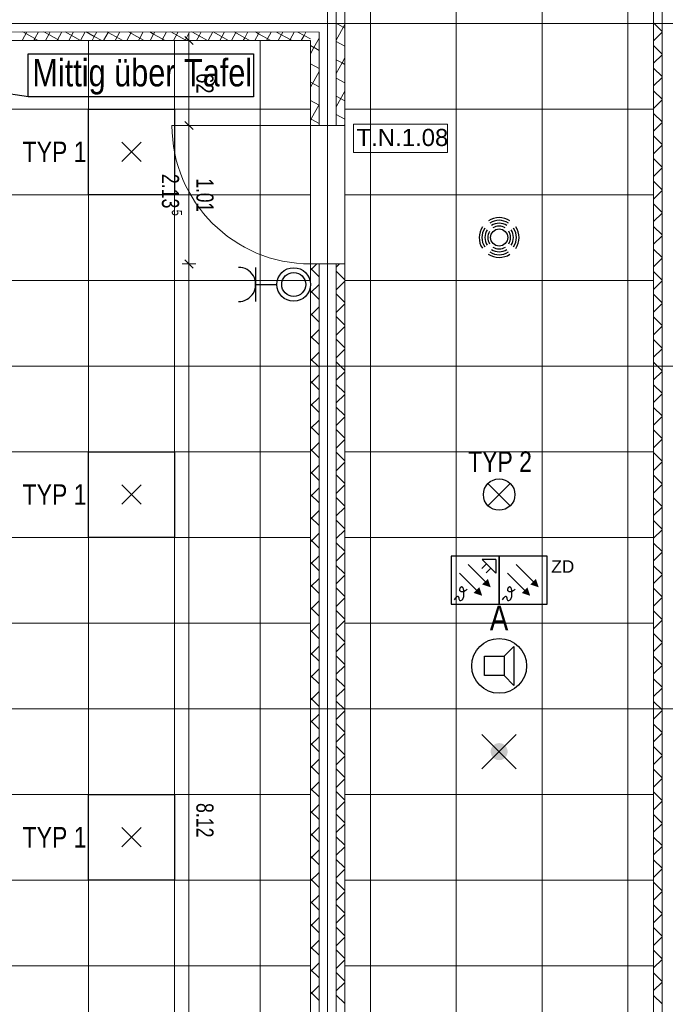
# Model space of a CAD drawing. Extents: x 1101 to 1942, y 41 to 882.
# Tile 11 of 104: x 1379 to 1473, y 246 to 390. Entities that reach past the tile are written whole.
import ezdxf
from ezdxf.lldxf.tags import DXFTag

# ---------------------------------------------------------------- set-up
doc = ezdxf.new("R2010")
doc.units = 0
doc.layers.get('0').update_dxf_attribs({"lineweight": 13})
for name, color, linetype, lineweight in [('Axen', 7, 'Continuous', 25), ('Beschriftung', 7, 'Continuous', 25), ('Deckenspiegel', 7, 'Continuous', 25), ('Fullfläche', 7, 'Continuous', 25), ('Maßlinien', 7, 'Continuous', 25), ('Türen-A03CP7TV1H', 7, 'Continuous', 25), ('Wände', 7, 'Continuous', 25)]:
    doc.layers.add(name, color=color, linetype=linetype, lineweight=lineweight)
for name, color, linetype, lineweight, true_color in [('BI_E_Beschallung', 5, 'Continuous', 25, 0x0000ff), ('BI_E_Einbruchmeldeanlagen', 5, 'Continuous', 25, 0x0000ff), ('BI_E_Licht', 7, 'Continuous', 25, 0xff6600), ('BI_E_Sicherheitsleuchten', 3, 'Continuous', 25, 0x00ff00), ('BI_E_Starkstrom', 1, 'Continuous', 25, 0xff0000), ('BI_E_Steckdosen', 1, 'Continuous', 25, 0xff0000), ('BI_E_Stromkreis', 1, 'Continuous', 25, 0xff0000)]:
    doc.layers.add(name, color=color, linetype=linetype, lineweight=lineweight, true_color=true_color)
doc.styles.get("Standard").update_dxf_attribs({"font": 'arial.ttf'})
tags = doc.linetypes.add('ALL_S25', pattern=[0.001, 0, -0.001]).pattern_tags.tags
tags[6:7] = [DXFTag(74, 4), DXFTag(75, 0), DXFTag(340, '0'), DXFTag(46, 1.0), DXFTag(50, 0.0), DXFTag(44, 0.0), DXFTag(45, 0.0)]
tags[4:5] = [DXFTag(74, 4), DXFTag(75, 0), DXFTag(340, '0'), DXFTag(46, 1.0), DXFTag(50, 0.0), DXFTag(44, 0.0), DXFTag(45, 0.0)]

# ---------------------------------------------------------------- blocks, each defined once
blk = doc.blocks.new('Referenz-A03CP7TX1H', base_point=(1202.26, 90.13))
at = {"layer": 'Axen', "color": 0, "linetype": 'ALL_S25', "lineweight": -2, "ltscale": 0.13}
for p, q in [((1423.5, 90.13), (1423.5, 825.65)), ((1661.83, 389.45), (1222.32, 389.45)), ((1661.82, 339.45), (1222.31, 339.45)), ((1661.81, 289.45), (1222.3, 289.45))]:
    blk.add_line(p, q, dxfattribs=at)
at = {"layer": 'Beschriftung', "color": 0, "lineweight": -2}
for p, q in [((1440.95, 374.76), (1427.28, 374.76)), ((1427.28, 374.76), (1427.28, 370.6)), ((1440.95, 370.59), (1440.95, 374.76)), ((1427.28, 370.6), (1440.95, 370.59))]:
    blk.add_line(p, q, dxfattribs=at)
at = {"layer": 'Deckenspiegel', "color": 0, "lineweight": -2}
for p, q in [((1426, 193.45), (1426, 685.45)), ((1429.75, 193.45), (1429.75, 685.45)), ((1442.25, 193.45), (1442.25, 685.45)), ((1454.75, 193.45), (1454.75, 685.45)), ((1467.25, 193.45), (1467.25, 685.45)), ((1471, 685.45), (1471, 193.45)), ((1471, 389.45), (1426, 389.45)), ((1306.3, 386.95), (1421, 386.95)), ((1388.65, 386.95), (1388.65, 191.95)), ((1401.15, 386.95), (1401.15, 191.95)), ((1413.65, 386.95), (1413.65, 191.95)), ((1421, 386.95), (1421, 191.95)), ((1306.3, 376.95), (1421, 376.95)), ((1471, 376.95), (1426, 376.95)), ((1306.3, 364.45), (1421, 364.45)), ((1471, 364.45), (1426, 364.45)), ((1306.3, 351.95), (1421, 351.95)), ((1471, 351.95), (1426, 351.95)), ((1306.3, 339.45), (1421, 339.45)), ((1471, 339.45), (1426, 339.45)), ((1306.3, 326.95), (1421, 326.95)), ((1471, 326.95), (1426, 326.95)), ((1306.3, 314.45), (1421, 314.45)), ((1471, 314.45), (1426, 314.45)), ((1306.3, 301.95), (1421, 301.95)), ((1471, 301.95), (1426, 301.95)), ((1306.3, 289.45), (1421, 289.45)), ((1471, 289.45), (1426, 289.45)), ((1306.3, 276.95), (1421, 276.95)), ((1471, 276.95), (1426, 276.95)), ((1306.3, 264.45), (1421, 264.45)), ((1471, 264.45), (1426, 264.45)), ((1306.3, 251.95), (1421, 251.95)), ((1471, 251.95), (1426, 251.95))]:
    blk.add_line(p, q, dxfattribs=at)
at = {"layer": 'Fullfläche', "color": 0, "lineweight": -2}
for p, q in [((1424.75, 389.46), (1426, 388.77)), ((1472.25, 388.27), (1471, 389.52)), ((1379.66, 388.19), (1378.98, 386.95)), ((1379.05, 388.19), (1380.82, 387.22)), ((1381.36, 388.19), (1380.82, 387.22)), ((1382.13, 388.19), (1382.84, 387.8)), ((1383.05, 388.19), (1382.84, 387.8)), ((1384.75, 388.19), (1384.07, 386.95)), ((1385.22, 388.19), (1387.46, 386.96)), ((1386.44, 388.19), (1385.76, 386.95)), ((1388.14, 388.19), (1387.46, 386.96)), ((1388.3, 388.19), (1389.47, 387.54)), ((1389.83, 388.19), (1389.48, 387.55)), ((1391.49, 388.13), (1390.84, 386.95)), ((1391.39, 388.19), (1391.49, 388.13)), ((1391.52, 388.19), (1391.49, 388.13)), ((1391.49, 388.13), (1393.64, 386.95)), ((1393.22, 388.19), (1392.54, 386.95)), ((1394.91, 388.19), (1394.23, 386.95)), ((1394.47, 388.19), (1396.11, 387.29)), ((1396.61, 388.19), (1396.11, 387.29)), ((1397.55, 388.19), (1398.13, 387.87)), ((1398.3, 388.19), (1398.13, 387.87)), ((1399.99, 388.19), (1399.31, 386.95)), ((1400.64, 388.19), (1402.74, 387.03)), ((1401.69, 388.19), (1401.01, 386.95)), ((1403.38, 388.19), (1402.75, 387.03)), ((1403.72, 388.19), (1404.76, 387.61)), ((1405.08, 388.19), (1404.77, 387.62)), ((1406.77, 388.19), (1406.09, 386.95)), ((1406.81, 388.19), (1409.06, 386.95)), ((1408.47, 388.19), (1407.79, 386.95)), ((1410.16, 388.19), (1409.48, 386.95)), ((1409.89, 388.19), (1411.4, 387.36)), ((1411.85, 388.19), (1411.4, 387.36)), ((1413.41, 387.94), (1412.87, 386.95)), ((1412.97, 388.19), (1413.41, 387.94)), ((1413.55, 388.19), (1413.42, 387.94)), ((1413.42, 387.94), (1415.22, 386.95)), ((1415.24, 388.18), (1414.56, 386.95)), ((1416.06, 388.18), (1418.03, 387.1)), ((1416.94, 388.18), (1416.26, 386.95)), ((1418.63, 388.18), (1418.04, 387.1)), ((1419.14, 388.18), (1420.05, 387.69)), ((1420.33, 388.18), (1420.05, 387.69)), ((1422.23, 388.18), (1422.25, 388.17)), ((1426, 389.26), (1424.75, 386.98)), ((1472.25, 388.17), (1471, 386.92)), ((1380.82, 387.21), (1380.68, 386.95)), ((1380.83, 387.21), (1381.31, 386.95)), ((1382.84, 387.8), (1382.37, 386.95)), ((1382.84, 387.8), (1384.39, 386.95)), ((1387.46, 386.96), (1387.45, 386.95)), ((1387.46, 386.96), (1387.48, 386.95)), ((1389.47, 387.54), (1389.15, 386.95)), ((1389.48, 387.54), (1390.56, 386.95)), ((1396.11, 387.28), (1395.93, 386.95)), ((1396.11, 387.29), (1396.73, 386.95)), ((1398.13, 387.87), (1397.62, 386.95)), ((1398.13, 387.87), (1399.81, 386.95)), ((1402.75, 387.03), (1402.7, 386.95)), ((1402.75, 387.03), (1402.89, 386.95)), ((1404.76, 387.61), (1404.4, 386.95)), ((1404.77, 387.61), (1405.98, 386.95)), ((1411.4, 387.36), (1411.17, 386.95)), ((1411.4, 387.36), (1412.14, 386.95)), ((1418.03, 387.1), (1417.95, 386.95)), ((1418.04, 387.1), (1418.31, 386.95)), ((1420.05, 387.68), (1419.65, 386.95)), ((1420.05, 387.68), (1421, 387.17)), ((1422.25, 387.28), (1421.5, 385.92)), ((1424.75, 386.8), (1426, 386.11)), ((1421, 386.2), (1421.5, 385.92)), ((1421.5, 385.92), (1421, 385.01)), ((1421.51, 385.92), (1422.25, 385.51)), ((1472.25, 384.97), (1471, 386.22)), ((1424.75, 384.14), (1425.59, 383.67)), ((1425.59, 383.67), (1424.75, 382.14)), ((1426, 384.41), (1425.59, 383.68)), ((1425.6, 383.67), (1426, 383.45)), ((1472.25, 384.87), (1471, 383.62)), ((1421, 383.53), (1422.25, 382.85)), ((1422.25, 382.44), (1421, 380.16)), ((1472.25, 381.67), (1471, 382.92)), ((1421, 380.87), (1422.25, 380.18)), ((1424.75, 381.47), (1426, 380.79)), ((1472.25, 381.57), (1471, 380.32)), ((1426, 379.57), (1424.75, 377.29)), ((1472.25, 378.37), (1471, 379.62)), ((1421, 378.21), (1422.25, 377.52)), ((1424.75, 378.81), (1426, 378.12)), ((1472.25, 378.27), (1471, 377.02)), ((1422.25, 377.59), (1421.1, 375.5)), ((1421, 375.55), (1421.09, 375.49)), ((1421.09, 375.49), (1421, 375.32)), ((1421.1, 375.49), (1422.25, 374.86)), ((1424.75, 376.15), (1426, 375.46)), ((1472.25, 375.07), (1471, 376.32)), ((1472.25, 374.97), (1471, 373.72)), ((1426, 374.72), (1425.9, 374.55)), ((1472.25, 371.77), (1471, 373.02)), ((1472.25, 371.67), (1471, 370.42)), ((1472.25, 368.47), (1471, 369.72)), ((1472.25, 368.37), (1471, 367.12)), ((1472.25, 365.17), (1471, 366.42)), ((1472.25, 365.07), (1471, 363.82)), ((1472.25, 361.87), (1471, 363.12)), ((1472.25, 361.77), (1471, 360.52)), ((1472.25, 358.57), (1471, 359.82)), ((1472.25, 358.47), (1471, 357.22)), ((1472.25, 355.27), (1471, 356.52)), ((1472.25, 355.17), (1471, 353.92)), ((1421, 353.42), (1421.92, 354.35)), ((1421, 353.72), (1422.25, 352.47)), ((1424.75, 353.87), (1425.22, 354.35)), ((1424.75, 353.27), (1426, 352.02)), ((1472.25, 351.97), (1471, 353.22)), ((1421, 350.12), (1422.25, 351.37)), ((1424.75, 350.57), (1426, 351.82)), ((1472.25, 351.87), (1471, 350.62)), ((1421, 350.42), (1422.25, 349.17)), ((1424.75, 349.97), (1426, 348.72)), ((1472.25, 348.67), (1471, 349.92)), ((1421, 346.82), (1422.25, 348.07)), ((1424.75, 347.27), (1426, 348.52)), ((1472.25, 348.57), (1471, 347.32)), ((1421, 347.12), (1422.25, 345.87)), ((1424.75, 346.67), (1426, 345.42)), ((1472.25, 345.37), (1471, 346.62)), ((1424.75, 343.97), (1426, 345.22)), ((1472.25, 345.27), (1471, 344.02)), ((1421, 343.52), (1422.25, 344.77)), ((1421, 343.82), (1422.25, 342.57)), ((1424.75, 343.37), (1426, 342.12)), ((1424.75, 340.67), (1426, 341.92)), ((1472.25, 342.07), (1471, 343.32)), ((1472.25, 341.97), (1471, 340.72)), ((1421, 340.22), (1422.25, 341.47)), ((1421, 340.52), (1422.25, 339.27)), ((1424.75, 340.07), (1426, 338.82)), ((1472.25, 338.77), (1471, 340.02)), ((1421, 336.92), (1422.25, 338.17)), ((1424.75, 337.37), (1426, 338.62)), ((1472.25, 338.67), (1471, 337.42)), ((1421, 337.22), (1422.25, 335.97)), ((1424.75, 336.77), (1426, 335.52)), ((1472.25, 335.47), (1471, 336.72)), ((1421, 333.62), (1422.25, 334.87)), ((1424.75, 334.07), (1426, 335.32)), ((1472.25, 335.37), (1471, 334.12)), ((1421, 333.92), (1422.25, 332.67)), ((1424.75, 333.47), (1426, 332.22)), ((1472.25, 332.17), (1471, 333.42)), ((1424.75, 330.77), (1426, 332.02)), ((1472.25, 332.07), (1471, 330.82)), ((1421, 330.32), (1422.25, 331.57)), ((1421, 330.62), (1422.25, 329.37)), ((1424.75, 330.17), (1426, 328.92)), ((1472.25, 328.87), (1471, 330.12)), ((1421, 327.02), (1422.25, 328.27)), ((1424.75, 327.47), (1426, 328.72)), ((1472.25, 328.77), (1471, 327.52)), ((1421, 327.32), (1422.25, 326.07)), ((1424.75, 326.87), (1426, 325.62)), ((1472.25, 325.57), (1471, 326.82)), ((1421, 323.72), (1422.25, 324.97)), ((1424.75, 324.17), (1426, 325.42)), ((1472.25, 325.47), (1471, 324.22)), ((1421, 324.02), (1422.25, 322.77)), ((1424.75, 323.57), (1426, 322.32)), ((1472.25, 322.27), (1471, 323.52)), ((1424.75, 320.87), (1426, 322.12)), ((1472.25, 322.17), (1471, 320.92)), ((1421, 320.42), (1422.25, 321.67)), ((1421, 320.72), (1422.25, 319.47)), ((1424.75, 320.27), (1426, 319.02)), ((1472.25, 318.97), (1471, 320.22)), ((1421, 317.12), (1422.25, 318.37)), ((1424.75, 317.57), (1426, 318.82)), ((1472.25, 318.87), (1471, 317.62)), ((1421, 317.42), (1422.25, 316.17)), ((1424.75, 316.97), (1426, 315.72)), ((1472.25, 315.67), (1471, 316.92)), ((1421, 313.82), (1422.25, 315.07)), ((1424.75, 314.27), (1426, 315.52)), ((1472.25, 315.57), (1471, 314.32)), ((1421, 314.12), (1422.25, 312.87)), ((1424.75, 313.67), (1426, 312.42)), ((1472.25, 312.37), (1471, 313.62)), ((1421, 310.52), (1422.25, 311.77)), ((1424.75, 310.97), (1426, 312.22)), ((1472.25, 312.27), (1471, 311.02)), ((1421, 310.82), (1422.25, 309.57)), ((1424.75, 310.37), (1426, 309.12)), ((1472.25, 309.07), (1471, 310.32)), ((1424.75, 307.67), (1426, 308.92)), ((1472.25, 308.97), (1471, 307.72)), ((1421, 307.22), (1422.25, 308.47)), ((1421, 307.52), (1422.25, 306.27)), ((1424.75, 307.07), (1426, 305.82)), ((1472.25, 305.77), (1471, 307.02)), ((1421, 303.92), (1422.25, 305.17)), ((1424.75, 304.37), (1426, 305.62)), ((1472.25, 305.67), (1471, 304.42)), ((1421, 304.22), (1422.25, 302.97)), ((1424.75, 303.77), (1426, 302.52)), ((1472.25, 302.47), (1471, 303.72)), ((1421, 300.62), (1422.25, 301.87)), ((1424.75, 301.07), (1426, 302.32)), ((1472.25, 302.37), (1471, 301.12)), ((1421, 300.92), (1422.25, 299.67)), ((1424.75, 300.47), (1426, 299.22)), ((1472.25, 299.17), (1471, 300.42)), ((1424.75, 297.77), (1426, 299.02)), ((1472.25, 299.07), (1471, 297.82)), ((1421, 297.32), (1422.25, 298.57)), ((1421, 297.62), (1422.25, 296.37)), ((1424.75, 297.17), (1426, 295.92)), ((1472.25, 295.87), (1471, 297.12)), ((1421, 294.02), (1422.25, 295.27)), ((1424.75, 294.47), (1426, 295.72)), ((1472.25, 295.77), (1471, 294.52)), ((1421, 294.32), (1422.25, 293.07)), ((1424.75, 293.87), (1426, 292.62)), ((1472.25, 292.57), (1471, 293.82)), ((1421, 290.72), (1422.25, 291.97)), ((1424.75, 291.17), (1426, 292.42)), ((1472.25, 292.47), (1471, 291.22)), ((1421, 291.02), (1422.25, 289.77)), ((1424.75, 290.57), (1426, 289.32)), ((1472.25, 289.27), (1471, 290.52)), ((1424.75, 287.87), (1426, 289.12)), ((1472.25, 289.17), (1471, 287.92)), ((1421, 287.42), (1422.25, 288.67)), ((1421, 287.72), (1422.25, 286.47)), ((1424.75, 287.27), (1426, 286.02)), ((1472.25, 285.97), (1471, 287.22)), ((1421, 284.12), (1422.25, 285.37)), ((1424.75, 284.57), (1426, 285.82)), ((1472.25, 285.87), (1471, 284.62)), ((1421, 284.42), (1422.25, 283.17)), ((1424.75, 283.97), (1426, 282.72)), ((1472.25, 282.67), (1471, 283.92)), ((1421, 280.82), (1422.25, 282.07)), ((1424.75, 281.27), (1426, 282.52)), ((1472.25, 282.57), (1471, 281.32)), ((1421, 281.12), (1422.25, 279.87)), ((1424.75, 280.67), (1426, 279.42)), ((1472.25, 279.37), (1471, 280.62)), ((1421, 277.52), (1422.25, 278.77)), ((1424.75, 277.97), (1426, 279.22)), ((1472.25, 279.27), (1471, 278.02)), ((1421, 277.82), (1422.25, 276.57)), ((1424.75, 277.37), (1426, 276.12)), ((1472.25, 276.07), (1471, 277.32)), ((1424.75, 274.67), (1426, 275.92)), ((1472.25, 275.97), (1471, 274.72)), ((1421, 274.22), (1422.25, 275.47)), ((1421, 274.52), (1422.25, 273.27)), ((1424.75, 274.07), (1426, 272.82)), ((1472.25, 272.77), (1471, 274.02)), ((1421, 270.92), (1422.25, 272.17)), ((1424.75, 271.37), (1426, 272.62)), ((1472.25, 272.67), (1471, 271.42)), ((1421, 271.22), (1422.25, 269.97)), ((1424.75, 270.77), (1426, 269.52)), ((1472.25, 269.47), (1471, 270.72)), ((1421, 267.62), (1422.25, 268.87)), ((1424.75, 268.07), (1426, 269.32)), ((1472.25, 269.37), (1471, 268.12)), ((1421, 267.92), (1422.25, 266.67)), ((1424.75, 267.47), (1426, 266.22)), ((1472.25, 266.17), (1471, 267.42)), ((1424.75, 264.77), (1426, 266.02)), ((1472.25, 266.07), (1471, 264.82)), ((1421, 264.32), (1422.25, 265.57)), ((1421, 264.62), (1422.25, 263.37)), ((1424.75, 264.17), (1426, 262.92)), ((1472.25, 262.87), (1471, 264.12)), ((1421, 261.02), (1422.25, 262.27)), ((1424.75, 261.47), (1426, 262.72)), ((1472.25, 262.77), (1471, 261.52)), ((1421, 261.32), (1422.25, 260.07)), ((1424.75, 260.87), (1426, 259.62)), ((1472.25, 259.57), (1471, 260.82)), ((1421, 257.72), (1422.25, 258.97)), ((1424.75, 258.17), (1426, 259.42)), ((1472.25, 259.47), (1471, 258.22)), ((1421, 258.02), (1422.25, 256.77)), ((1424.75, 257.57), (1426, 256.32)), ((1472.25, 256.27), (1471, 257.52)), ((1424.75, 254.87), (1426, 256.12)), ((1472.25, 256.17), (1471, 254.92)), ((1421, 254.42), (1422.25, 255.67)), ((1421, 254.72), (1422.25, 253.47)), ((1424.75, 254.27), (1426, 253.02)), ((1472.25, 252.97), (1471, 254.22)), ((1472.25, 252.87), (1471, 251.62)), ((1421, 251.12), (1422.25, 252.37)), ((1421, 251.42), (1422.25, 250.17)), ((1424.75, 251.57), (1426, 252.82)), ((1424.75, 250.97), (1426, 249.72)), ((1472.25, 249.67), (1471, 250.92)), ((1421, 247.82), (1422.25, 249.07)), ((1424.75, 248.27), (1426, 249.52)), ((1472.25, 249.57), (1471, 248.32)), ((1421, 248.12), (1422.25, 246.87)), ((1424.75, 247.67), (1426, 246.42)), ((1472.25, 246.37), (1471, 247.62))]:
    blk.add_line(p, q, dxfattribs=at)
at = {"layer": 'Maßlinien', "color": 0, "lineweight": -2}
for p, q in [((1403.28, 386.95), (1403.28, 387.95)), ((1403.28, 386.95), (1402.28, 386.95)), ((1402.68, 387.55), (1403.88, 386.35)), ((1403.28, 386.95), (1404.28, 386.95)), ((1403.28, 386.95), (1403.28, 386.43)), ((1403.28, 386.43), (1403.28, 380.75)), ((1403.28, 380.75), (1403.28, 374.55)), ((1402.68, 375.15), (1403.88, 373.95)), ((1403.28, 374.55), (1402.28, 374.55)), ((1403.28, 374.55), (1404.28, 374.55)), ((1403.28, 374.55), (1403.28, 354.35)), ((1402.68, 354.95), (1403.88, 353.75)), ((1403.28, 354.35), (1402.28, 354.35)), ((1403.28, 354.35), (1404.28, 354.35)), ((1403.28, 354.35), (1403.28, 191.95))]:
    blk.add_line(p, q, dxfattribs=at)
at = {"layer": 'Türen-A03CP7TV1H', "color": 0, "lineweight": -2}
blk.add_line((1421, 374.55), (1400.8, 374.55), dxfattribs=at)
blk.add_ellipse((1421, 374.55), major_axis=(-20.2, 0), ratio=1, start_param=0, end_param=1.570796, dxfattribs=at)
at = {"layer": 'Wände', "color": 0, "lineweight": -2}
for p, q in [((1423.5, 454.34), (1423.5, 374.55)), ((1424.75, 374.55), (1424.75, 454.34)), ((1426, 454.34), (1426, 374.55)), ((1471, 343.05), (1471, 404.35)), ((1472.25, 224.55), (1472.25, 404.35)), ((1302.3, 389.45), (1423.5, 389.45)), ((1302.3, 388.2), (1422.25, 388.18)), ((1422.25, 388.18), (1422.25, 374.55)), ((1303.1, 386.95), (1421, 386.95)), ((1421, 386.95), (1421, 376.55)), ((1421, 376.55), (1421, 374.55)), ((1421, 374.55), (1426, 374.55)), ((1426, 354.35), (1421, 354.35)), ((1421, 354.35), (1421, 289.45)), ((1422.25, 190.7), (1422.25, 354.35)), ((1423.5, 354.35), (1423.5, 189.45)), ((1424.75, 354.35), (1424.75, 189.45)), ((1426, 354.35), (1426, 221.85)), ((1426, 343.05), (1426, 354.35)), ((1471, 224.55), (1471, 343.05)), ((1421, 289.45), (1421, 239.45))]:
    blk.add_line(p, q, dxfattribs=at)
at = {"layer": 'Beschriftung', "color": 0, "lineweight": -2, "insert": (1427.7, 374.05), "char_height": 2.5, "attachment_point": 1, "rotation": 359.9932}
blk.add_mtext('{\\fArial;T.N.1.08}', dxfattribs=at)
at = {"layer": 'Maßlinien', "color": 0, "lineweight": -2, "attachment_point": 1, "rotation": 270}
for s, insert, char_height in [('{\\W0.76;\\fArial;62}', (1406.86, 382.17), 2.5), ('{\\W0.74;\\fArial;2.13}', (1401.84, 367.48), 2.5), ('{\\W0.72;\\fArial;1.01}', (1406.86, 366.82), 2.5), ('{\\W0.76;\\fArial;5}', (1402.28, 362.25), 1.5), ('{\\W0.74;\\fArial;8.12}', (1406.86, 275.69), 2.5)]:
    blk.add_mtext(s, dxfattribs=dict(at, insert=insert, char_height=char_height))
blk = doc.blocks.new('Polygon-A03CP7YD1H', base_point=(1379.88, 378.74))
at = {"color": 0, "linetype": 'ByBlock', "lineweight": -2, "ltscale": 0.25}
for p, q in [((1379.87, 378.74), (1379.87, 384.99)), ((1379.87, 384.99), (1412.7, 384.99)), ((1412.7, 384.99), (1412.7, 378.74)), ((1412.7, 378.74), (1379.87, 378.74))]:
    blk.add_line(p, q, dxfattribs=at)
blk = doc.blocks.new('Taster Aufputz-A03CP7YH1H', base_point=(1416.1, 348.9))
at = {"color": 0, "lineweight": -2}
for radius in [2.45, 1.75]:
    blk.add_circle((1418.55, 351.35), radius, dxfattribs=at)
blk = doc.blocks.new('RZB Sidelite ECO 30W-A03CP7YT1H', base_point=(1388.65, 264.45))
at = {"color": 0, "lineweight": -2}
for p, q in [((1388.65, 264.45), (1388.65, 276.95)), ((1388.65, 276.95), (1401.15, 276.95)), ((1401.15, 276.95), (1401.15, 264.45)), ((1396.3, 269.3), (1393.5, 272.1)), ((1396.3, 272.1), (1393.5, 269.3)), ((1401.15, 264.45), (1388.65, 264.45))]:
    blk.add_line(p, q, dxfattribs=at)
blk = doc.blocks.new('Steckdose_ 1-fach Deckenbereich-A03CP7YX1H', base_point=(1410.5, 348.85))
at = {"color": 0, "lineweight": -2}
for p, q in [((1413, 353.85), (1413, 348.85)), ((1413, 351.35), (1416.1, 351.35))]:
    blk.add_line(p, q, dxfattribs=at)
blk.add_ellipse((1410.5, 351.35), major_axis=(0, -2.5), ratio=1, start_param=0, end_param=3.141593, dxfattribs=at)
blk = doc.blocks.new('RZB Sidelite ECO 30W-A03CP7ZH1H', base_point=(1388.65, 364.45))
at = {"color": 0, "lineweight": -2}
for p, q in [((1388.65, 364.45), (1388.65, 376.95)), ((1388.65, 376.95), (1401.15, 376.95)), ((1401.15, 376.95), (1401.15, 364.45)), ((1396.3, 369.3), (1393.5, 372.1)), ((1396.3, 372.1), (1393.5, 369.3)), ((1401.15, 364.45), (1388.65, 364.45))]:
    blk.add_line(p, q, dxfattribs=at)
blk = doc.blocks.new('RZB Sidelite ECO 30W-A03CP7ZL1H', base_point=(1388.65, 314.45))
at = {"color": 0, "lineweight": -2}
for p, q in [((1388.65, 314.45), (1388.65, 326.95)), ((1388.65, 326.95), (1401.15, 326.95)), ((1401.15, 326.95), (1401.15, 314.45)), ((1396.3, 319.3), (1393.5, 322.1)), ((1396.3, 322.1), (1393.5, 319.3)), ((1401.15, 314.45), (1388.65, 314.45))]:
    blk.add_line(p, q, dxfattribs=at)
blk = doc.blocks.new('Trilux G04 C07 WR STAGE1-A03CP82V1H', base_point=(1446.2, 318.4))
at = {"color": 0, "linetype": 'ByBlock', "lineweight": -2, "ltscale": 0.25}
for p, q in [((1446.87, 319.07), (1450.12, 322.32)), ((1446.87, 322.32), (1450.12, 319.07))]:
    blk.add_line(p, q, dxfattribs=at)
blk.add_circle((1448.5, 320.7), 2.3, dxfattribs=at)
blk = doc.blocks.new('Sicherheitsbel. (Bereitschaftsschaltung)-A03CP8391H', base_point=(1445.99, 280.69))
at = {"lineweight": -2}
blk.add_hatch(color=0, dxfattribs=at).paths.add_polyline_path([(1448.5, 284.44), (1448.82, 284.4), (1449.12, 284.27), (1449.38, 284.07), (1449.57, 283.81), (1449.7, 283.51), (1449.74, 283.19), (1449.7, 282.87), (1449.57, 282.57), (1449.38, 282.31), (1449.12, 282.11), (1448.82, 281.98), (1448.5, 281.94), (1448.18, 281.98), (1447.88, 282.11), (1447.62, 282.31), (1447.42, 282.57), (1447.3, 282.87), (1447.26, 283.19), (1447.3, 283.51), (1447.42, 283.81), (1447.62, 284.07), (1447.88, 284.27), (1448.18, 284.4)])
at = {"color": 0, "lineweight": -2}
for p, q in [((1445.99, 285.69), (1450.99, 280.69)), ((1450.99, 285.69), (1445.99, 280.69))]:
    blk.add_line(p, q, dxfattribs=at)
blk = doc.blocks.new('Brandmelder-A03CP83B1H', base_point=(1441.5, 304.7))
at = {"color": 0, "lineweight": -2}
for p, q in [((1448.5, 311.7), (1441.5, 311.7)), ((1441.5, 311.7), (1441.5, 304.7)), ((1443.97, 310.47), (1446.44, 307.99)), ((1446.67, 310.58), (1445.98, 309.89)), ((1448, 311.2), (1446.04, 311.2)), ((1446.04, 311.2), (1448, 309.25)), ((1448, 311.2), (1448, 309.25)), ((1448.5, 304.7), (1448.5, 311.7)), ((1442.73, 309.23), (1445.2, 306.76)), ((1447.29, 309.96), (1446.6, 309.27)), ((1442.74, 306.9), (1442.73, 306.84)), ((1442.73, 306.84), (1442.73, 306.78)), ((1442.73, 306.78), (1442.75, 306.72)), ((1442.76, 306.96), (1442.74, 306.9)), ((1442.77, 306.67), (1442.75, 306.72)), ((1442.79, 307.02), (1442.76, 306.96)), ((1442.77, 306.67), (1442.81, 306.63)), ((1442.83, 307.08), (1442.79, 307.02)), ((1442.86, 306.59), (1442.81, 306.63)), ((1442.87, 307.13), (1442.83, 307.08)), ((1442.86, 306.59), (1442.93, 306.56)), ((1442.92, 307.17), (1442.87, 307.13)), ((1442.97, 307.2), (1442.92, 307.17)), ((1442.93, 306.56), (1443.01, 306.55)), ((1443.02, 307.22), (1442.97, 307.2)), ((1443.01, 306.55), (1443.1, 306.55)), ((1443.07, 307.23), (1443.02, 307.22)), ((1443.07, 307.23), (1443.11, 307.22)), ((1443.1, 306.55), (1443.2, 306.56)), ((1443.15, 307.2), (1443.11, 307.22)), ((1443.15, 307.2), (1443.19, 307.16)), ((1443.22, 307.1), (1443.19, 307.16)), ((1443.2, 306.56), (1443.31, 306.59)), ((1443.25, 307.03), (1443.22, 307.1)), ((1443.28, 306.95), (1443.25, 307.03)), ((1443.31, 306.85), (1443.28, 306.95)), ((1443.33, 306.73), (1443.31, 306.85)), ((1443.31, 306.59), (1443.42, 306.62)), ((1443.35, 306.6), (1443.33, 306.73)), ((1443.36, 306.45), (1443.35, 306.6)), ((1443.37, 306.3), (1443.36, 306.45)), ((1443.36, 305.99), (1443.37, 306.14)), ((1443.37, 306.14), (1443.37, 306.3)), ((1443.42, 306.62), (1443.53, 306.68)), ((1443.53, 306.68), (1443.65, 306.74)), ((1443.65, 306.74), (1443.75, 306.81)), ((1443.75, 306.81), (1443.85, 306.9)), ((1441.5, 304.7), (1448.5, 304.7)), ((1441.98, 305.33), (1442.2, 305.65)), ((1442.2, 305.65), (1442.36, 305.83)), ((1442.36, 305.83), (1442.47, 305.89)), ((1442.47, 305.89), (1442.53, 305.86)), ((1442.53, 305.86), (1442.57, 305.77)), ((1442.57, 305.77), (1442.6, 305.64)), ((1442.6, 305.64), (1442.62, 305.5)), ((1442.62, 305.5), (1442.65, 305.38)), ((1442.65, 305.38), (1442.7, 305.29)), ((1442.7, 305.29), (1442.77, 305.24)), ((1442.77, 305.24), (1442.85, 305.22)), ((1442.85, 305.22), (1442.93, 305.24)), ((1442.93, 305.24), (1443.02, 305.28)), ((1443.02, 305.28), (1443.11, 305.35)), ((1443.11, 305.35), (1443.19, 305.45)), ((1443.19, 305.45), (1443.25, 305.56)), ((1443.25, 305.56), (1443.3, 305.69)), ((1443.3, 305.69), (1443.34, 305.84)), ((1443.34, 305.84), (1443.36, 305.99))]:
    blk.add_line(p, q, dxfattribs=at)
for points in [[(1447.27, 307.17), (1446.03, 307.58), (1446.85, 308.4)], [(1446.03, 305.93), (1444.79, 306.34), (1445.62, 307.17)]]:
    blk.add_solid(points, dxfattribs=at)
blk = doc.blocks.new('Brandmelder in ZD-A03CP83D1H', base_point=(1448.5, 304.7))
at = {"color": 0, "lineweight": -2}
for p, q in [((1455.5, 311.7), (1448.5, 311.7)), ((1448.5, 311.7), (1448.5, 304.7)), ((1450.97, 310.47), (1453.44, 307.99)), ((1455.5, 304.7), (1455.5, 311.7)), ((1449.73, 309.23), (1452.2, 306.76)), ((1449.74, 306.9), (1449.73, 306.84)), ((1449.73, 306.84), (1449.73, 306.78)), ((1449.73, 306.78), (1449.75, 306.72)), ((1449.76, 306.96), (1449.74, 306.9)), ((1449.77, 306.67), (1449.75, 306.72)), ((1449.79, 307.02), (1449.76, 306.96)), ((1449.77, 306.67), (1449.81, 306.63)), ((1449.83, 307.08), (1449.79, 307.02)), ((1449.86, 306.59), (1449.81, 306.63)), ((1449.87, 307.13), (1449.83, 307.08)), ((1449.86, 306.59), (1449.93, 306.56)), ((1449.92, 307.17), (1449.87, 307.13)), ((1449.97, 307.2), (1449.92, 307.17)), ((1449.93, 306.56), (1450.01, 306.55)), ((1450.02, 307.22), (1449.97, 307.2)), ((1450.01, 306.55), (1450.1, 306.55)), ((1450.07, 307.23), (1450.02, 307.22)), ((1450.07, 307.23), (1450.11, 307.22)), ((1450.1, 306.55), (1450.2, 306.56)), ((1450.15, 307.2), (1450.11, 307.22)), ((1450.15, 307.2), (1450.19, 307.16)), ((1450.22, 307.1), (1450.19, 307.16)), ((1450.2, 306.56), (1450.31, 306.59)), ((1450.25, 307.03), (1450.22, 307.1)), ((1450.28, 306.95), (1450.25, 307.03)), ((1450.31, 306.85), (1450.28, 306.95)), ((1450.33, 306.73), (1450.31, 306.85)), ((1450.31, 306.59), (1450.42, 306.62)), ((1450.35, 306.6), (1450.33, 306.73)), ((1450.36, 306.45), (1450.35, 306.6)), ((1450.37, 306.3), (1450.36, 306.45)), ((1450.36, 305.99), (1450.37, 306.14)), ((1450.37, 306.14), (1450.37, 306.3)), ((1450.42, 306.62), (1450.53, 306.68)), ((1450.53, 306.68), (1450.65, 306.74)), ((1450.65, 306.74), (1450.75, 306.81)), ((1450.75, 306.81), (1450.85, 306.9)), ((1448.5, 304.7), (1455.5, 304.7)), ((1448.98, 305.33), (1449.2, 305.65)), ((1449.2, 305.65), (1449.36, 305.83)), ((1449.36, 305.83), (1449.47, 305.89)), ((1449.47, 305.89), (1449.53, 305.86)), ((1449.53, 305.86), (1449.57, 305.77)), ((1449.57, 305.77), (1449.6, 305.64)), ((1449.6, 305.64), (1449.62, 305.5)), ((1449.62, 305.5), (1449.65, 305.38)), ((1449.65, 305.38), (1449.7, 305.29)), ((1449.7, 305.29), (1449.77, 305.24)), ((1449.77, 305.24), (1449.85, 305.22)), ((1449.85, 305.22), (1449.93, 305.24)), ((1449.93, 305.24), (1450.02, 305.28)), ((1450.02, 305.28), (1450.11, 305.35)), ((1450.11, 305.35), (1450.19, 305.45)), ((1450.19, 305.45), (1450.25, 305.56)), ((1450.25, 305.56), (1450.3, 305.69)), ((1450.3, 305.69), (1450.34, 305.84)), ((1450.34, 305.84), (1450.36, 305.99))]:
    blk.add_line(p, q, dxfattribs=at)
for points in [[(1454.27, 307.17), (1453.03, 307.58), (1453.85, 308.4)], [(1453.03, 305.93), (1451.79, 306.34), (1452.62, 307.17)]]:
    blk.add_solid(points, dxfattribs=at)
at = {"color": 0, "lineweight": -2, "insert": (1456.1, 311.1), "char_height": 1.8, "attachment_point": 1}
blk.add_mtext('{\\fArial;ZD}', dxfattribs=at)
blk = doc.blocks.new('Lautsprecher-A03CP84T1H', base_point=(1444.5, 291.7))
at = {"color": 0, "lineweight": -2}
for p, q in [((1450.63, 298.54), (1449.21, 297.12)), ((1450.63, 298.54), (1450.63, 292.86)), ((1446.37, 294.28), (1446.37, 297.12)), ((1446.37, 297.12), (1449.21, 297.12)), ((1449.21, 297.12), (1449.21, 294.28)), ((1449.21, 294.28), (1446.37, 294.28)), ((1450.63, 292.86), (1449.21, 294.28))]:
    blk.add_line(p, q, dxfattribs=at)
at = {"color": 0, "linetype": 'ByBlock', "lineweight": -2, "ltscale": 0.25}
blk.add_circle((1448.5, 295.7), 4, dxfattribs=at)
blk = doc.blocks.new('Präsenzmelder MD-C 360i_32 oder 24-A03CP84X1H', base_point=(1445.59, 355.29))
at = {"color": 0, "lineweight": -2}
blk.add_circle((1448.5, 358.2), 1.25, dxfattribs=at)
for major_axis in [(1.58, 2.44), (1.36, 2.11), (-2.44, 1.58), (-2.11, 1.36), (-1.75, 1.13), (1.13, 1.75), (0.9, 1.4), (1.75, -1.13), (2.11, -1.36), (2.44, -1.58), (-1.4, 0.9), (1.4, -0.9), (-1.13, -1.75), (-0.9, -1.4), (-1.58, -2.44), (-1.36, -2.11)]:
    blk.add_ellipse((1448.5, 358.2), major_axis=major_axis, ratio=1, start_param=0, end_param=1.146009, dxfattribs=at)

msp = doc.modelspace()

# ---------------------------------------------------------------- linework, layer by layer
at = {"layer": 'BI_E_Stromkreis', "ltscale": 0.25}
msp.add_line((1379.87, 378.74), (1370.26, 380.11), dxfattribs=at)

# ---------------------------------------------------------------- block references
at = {"color": 251, "lineweight": 13, "ltscale": 0.13, "true_color": 0x5f5f5f}
msp.add_blockref('Referenz-A03CP7TX1H', (1202.26, 90.13), dxfattribs=at)
at = {"layer": 'BI_E_Beschallung', "ltscale": 0.25}
msp.add_blockref('Lautsprecher-A03CP84T1H', (1444.5, 291.7), dxfattribs=at)
at = {"layer": 'BI_E_Einbruchmeldeanlagen', "linetype": 'Continuous', "ltscale": 0.25}
for name, p in [('Brandmelder-A03CP83B1H', (1441.5, 304.7)), ('Brandmelder in ZD-A03CP83D1H', (1448.5, 304.7))]:
    msp.add_blockref(name, p, dxfattribs=at)
at = {"layer": 'BI_E_Licht', "linetype": 'Continuous', "ltscale": 0.25}
for name, p in [('RZB Sidelite ECO 30W-A03CP7ZH1H', (1388.65, 364.45)), ('Präsenzmelder MD-C 360i_32 oder 24-A03CP84X1H', (1445.59, 355.29)), ('RZB Sidelite ECO 30W-A03CP7ZL1H', (1388.65, 314.45)), ('RZB Sidelite ECO 30W-A03CP7YT1H', (1388.65, 264.45))]:
    msp.add_blockref(name, p, dxfattribs=at)
at = {"layer": 'BI_E_Licht', "ltscale": 0.25}
msp.add_blockref('Trilux G04 C07 WR STAGE1-A03CP82V1H', (1446.2, 318.4), dxfattribs=at)
at = {"layer": 'BI_E_Sicherheitsleuchten', "linetype": 'Continuous', "ltscale": 0.25}
msp.add_blockref('Sicherheitsbel. (Bereitschaftsschaltung)-A03CP8391H', (1445.99, 280.69), dxfattribs=at)
at = {"layer": 'BI_E_Starkstrom', "linetype": 'Continuous', "ltscale": 0.25}
msp.add_blockref('Taster Aufputz-A03CP7YH1H', (1416.1, 348.9), dxfattribs=at)
at = {"layer": 'BI_E_Steckdosen', "linetype": 'Continuous', "ltscale": 0.25}
msp.add_blockref('Steckdose_ 1-fach Deckenbereich-A03CP7YX1H', (1410.5, 348.85), dxfattribs=at)
at = {"layer": 'BI_E_Stromkreis', "ltscale": 0.25}
msp.add_blockref('Polygon-A03CP7YD1H', (1379.87, 378.74), dxfattribs=at)

# ---------------------------------------------------------------- texts
at = {"layer": 'BI_E_Beschallung', "ltscale": 0.25, "insert": (1447.15, 304.5), "char_height": 3.6, "attachment_point": 1}
msp.add_mtext('{\\W0.8;\\fArial;A}', dxfattribs=at)
at = {"layer": 'BI_E_Licht', "ltscale": 0.25, "char_height": 3, "attachment_point": 1}
for s, insert in [('{\\W0.8;\\fArial;TYP 1}', (1379.03, 372.2)), ('{\\W0.8;\\fArial;TYP 2}', (1443.97, 327)), ('{\\W0.8;\\fArial;TYP 1}', (1379.03, 322.2)), ('{\\W0.8;\\fArial;TYP 1}', (1379.03, 272.2))]:
    msp.add_mtext(s, dxfattribs=dict(at, insert=insert))
at = {"layer": 'BI_E_Stromkreis', "ltscale": 0.25, "insert": (1380.45, 384.25), "char_height": 4, "attachment_point": 1}
msp.add_mtext('{\\W0.8;\\fArial;Mittig über Tafel}', dxfattribs=at)

doc.saveas('drawing.dxf')
